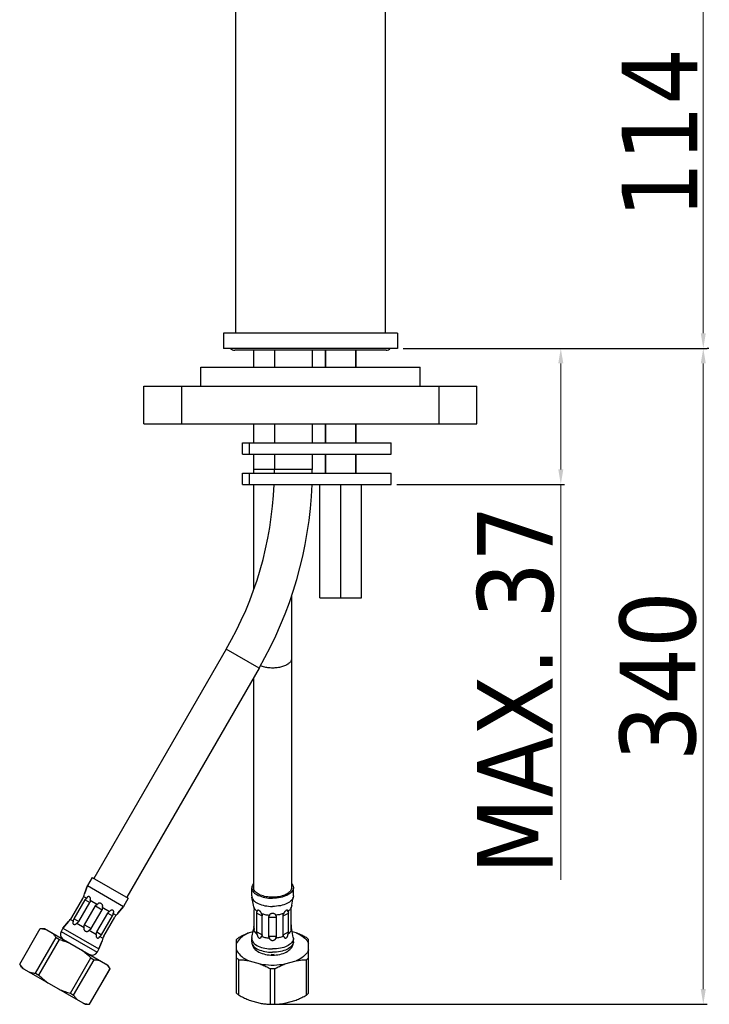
# Model space of a CAD drawing. Extents: x -559 to 3265, y -113 to 867.
# Tile 3 of 69: x 3082 to 3265, y -100 to 161. Entities that reach past the tile are written whole.
import ezdxf

# ---------------------------------------------------------------- set-up
doc = ezdxf.new("R2010")
doc.units = 0
doc.header["$LTSCALE"] = 2
doc.header["$MEASUREMENT"] = 0
doc.layers.get('0').update_dxf_attribs({"linetype": 'CONTINUOUS'})
doc.layers.get('DEFPOINTS').update_dxf_attribs({"linetype": 'CONTINUOUS'})
doc.layers.add('02___PRT_ALL_AXES', color=7, linetype='CONTINUOUS')
doc.layers.add('3_ALL_AXES', color=7, linetype='CONTINUOUS')
doc.layers.add('COSTRUZIONE', color=4, linetype='CONTINUOUS', lineweight=13)
doc.styles.add('ISO', font='tahoma.ttf')
doc.dimstyles.new('ISO-25', dxfattribs={"dimtxt": 20, "dimasz": 4, "dimexe": 1, "dimexo": 1.5, "dimgap": 1.5, "dimtad": 1, "dimdec": 0, "dimtxsty": 'ISO', "dimcen": 2.5, "dimclrd": 7, "dimclre": 7, "dimclrt": 7, "dimadec": 0, "dimazin": 0, "dimtfac": 1, "dimtdec": 0, "dimtmove": 0, "dimatfit": 3, "dimfxl": 1, "dimlwd": 13, "dimarcsym": 0})

# ---------------------------------------------------------------- blocks, each defined once
blk = doc.blocks.new('*D36')
at = {"layer": 'COSTRUZIONE', "color": 7, "lineweight": -2, "transparency": 16777216}
for p, q in [((3183.71, 73.67), (3264.03, 73.67)), ((3150.65, -99.79), (3264.03, -99.79))]:
    blk.add_line(p, q, dxfattribs=at)
at = {"layer": 'COSTRUZIONE', "color": 7, "lineweight": 13, "transparency": 16777216}
blk.add_line((3263.03, 69.67), (3263.03, -95.79), dxfattribs=at)
at = {"layer": 'COSTRUZIONE', "color": 7, "transparency": 16777216}
for points in [[(3262.37, 69.67), (3263.7, 69.67), (3263.03, 73.67)], [(3262.37, -95.79), (3263.7, -95.79), (3263.03, -99.79)]]:
    blk.add_solid(points, dxfattribs=at)
at = {"layer": 'DEFPOINTS', "color": 0, "transparency": 16777216}
for p in [(3182.21, 73.67), (3149.15, -99.79), (3263.03, -99.79)]:
    blk.add_point(p, dxfattribs=at)
at = {"layer": 'COSTRUZIONE', "color": 7, "transparency": 16777216, "insert": (3251.12, -13.06), "char_height": 20, "attachment_point": 5, "rotation": 90, "style": 'ISO'}
blk.add_mtext('340', dxfattribs=at)
blk = doc.blocks.new('*D37')
at = {"layer": 'COSTRUZIONE', "color": 7, "lineweight": -2, "transparency": 16777216}
for p, q in [((3225.16, 187.46), (3264.03, 187.46)), ((3264.53, 73.67), (3264.03, 73.67))]:
    blk.add_line(p, q, dxfattribs=at)
at = {"layer": 'COSTRUZIONE', "color": 7, "lineweight": 13, "transparency": 16777216}
blk.add_line((3263.03, 77.67), (3263.03, 183.46), dxfattribs=at)
at = {"layer": 'COSTRUZIONE', "color": 7, "transparency": 16777216}
for points in [[(3262.37, 183.46), (3263.7, 183.46), (3263.03, 187.46)], [(3262.37, 77.67), (3263.7, 77.67), (3263.03, 73.67)]]:
    blk.add_solid(points, dxfattribs=at)
at = {"layer": 'DEFPOINTS', "color": 0, "transparency": 16777216}
for p in [(3223.66, 187.46), (3263.03, 187.46), (3263.03, 73.67)]:
    blk.add_point(p, dxfattribs=at)
at = {"layer": 'COSTRUZIONE', "color": 7, "transparency": 16777216, "insert": (3251.5, 130.57), "char_height": 20, "attachment_point": 5, "rotation": 90, "style": 'ISO'}
blk.add_mtext('114', dxfattribs=at)
blk = doc.blocks.new('*D38')
at = {"layer": 'COSTRUZIONE', "color": 7, "lineweight": -2, "transparency": 16777216}
for p, q in [((3204.34, 73.67), (3226.38, 73.67)), ((3182.01, 37.67), (3226.38, 37.67))]:
    blk.add_line(p, q, dxfattribs=at)
at = {"layer": 'COSTRUZIONE', "color": 7, "lineweight": 13, "transparency": 16777216}
for p, q in [((3225.38, 69.67), (3225.38, 41.67)), ((3225.38, 37.67), (3225.38, -66.92))]:
    blk.add_line(p, q, dxfattribs=at)
at = {"layer": 'COSTRUZIONE', "color": 7, "transparency": 16777216}
for points in [[(3224.71, 69.67), (3226.05, 69.67), (3225.38, 73.67)], [(3224.71, 41.67), (3226.05, 41.67), (3225.38, 37.67)]]:
    blk.add_solid(points, dxfattribs=at)
at = {"layer": 'DEFPOINTS', "color": 0, "transparency": 16777216}
for p in [(3202.84, 73.67), (3180.51, 37.67), (3225.38, 37.67)]:
    blk.add_point(p, dxfattribs=at)
at = {"layer": 'COSTRUZIONE', "color": 7, "transparency": 16777216, "insert": (3213.46, -16.63), "char_height": 20, "attachment_point": 5, "rotation": 90, "style": 'ISO'}
blk.add_mtext('MAX. 37', dxfattribs=at)

msp = doc.modelspace()

# ---------------------------------------------------------------- linework, layer by layer
at = {"color": 7, "linetype": 'Continuous'}
for p, q in [((3139.46, 77.67), (3139.46, 227.56)), ((3178.96, 167.71), (3178.96, 77.67)), ((3144.21, 73.17), (3144.21, 68.67)), ((3149.71, 73.17), (3149.71, 68.67)), ((3159.71, 73.17), (3159.71, 68.67)), ((3163.21, 68.67), (3163.21, 73.17)), ((3171.21, 68.67), (3171.21, 73.17)), ((3144.21, 53.67), (3144.21, 48.67)), ((3149.71, 53.67), (3149.71, 48.67)), ((3159.71, 53.67), (3159.71, 48.67)), ((3163.21, 48.67), (3163.21, 53.67)), ((3171.21, 48.67), (3171.21, 53.67)), ((3144.21, 45.67), (3144.21, 40.67)), ((3149.71, 45.67), (3149.71, 41.63)), ((3159.71, 45.67), (3159.71, 41.63)), ((3163.21, 40.67), (3163.21, 45.67)), ((3171.21, 40.67), (3171.21, 45.67)), ((3159.71, 41.63), (3144.21, 41.63)), ((3144.21, 37.67), (3144.21, 9.79)), ((3161.71, 7.67), (3161.71, 37.67)), ((3167.21, 7.67), (3167.21, 37.67)), ((3172.71, 7.67), (3172.71, 37.67)), ((3154.21, 8.11), (3154.21, -68.99)), ((3161.71, 7.67), (3172.71, 7.67)), ((3136.98, -5.87), (3101.98, -66.49)), ((3145.65, -10.87), (3136.98, -5.87)), ((3146.08, -10.31), (3145.98, -10.27)), ((3145.65, -10.87), (3110.65, -71.49)), ((3144.21, -13.35), (3144.21, -68.99)), ((3100.3, -68.4), (3099.48, -70.59)), ((3096.12, -76.84), (3099.02, -71.82)), ((3096.76, -77.21), (3099.66, -72.19)), ((3097.97, -77.91), (3100.87, -72.89)), ((3099.28, -71.28), (3100.08, -71.74)), ((3099.66, -72.19), (3100.87, -72.89)), ((3100.12, -71.66), (3100.08, -71.74)), ((3100.99, -72.26), (3102.93, -73.38)), ((3099.5, -78.8), (3102.4, -73.77)), ((3101.23, -79.79), (3104.13, -74.77)), ((3102.4, -73.77), (3104.13, -74.77)), ((3102.97, -73.31), (3102.93, -73.38)), ((3104.2, -74.12), (3106.14, -75.24)), ((3106.19, -75.17), (3106.14, -75.24)), ((3109.83, -73.9), (3108.34, -75.71)), ((3144.17, -73.63), (3144.15, -73.54)), ((3144.18, -73.72), (3144.17, -73.63)), ((3144.27, -74.12), (3144.34, -74.32)), ((3144.31, -79.79), (3144.31, -74.77)), ((3144.34, -74.32), (3144.45, -74.52)), ((3145.18, -75.17), (3145.19, -75.24)), ((3154.16, -74.12), (3154.11, -74.25)), ((3154.11, -79.79), (3154.11, -74.77)), ((3154.17, -74.05), (3154.16, -74.12)), ((3095.29, -77.86), (3093.8, -79.66)), ((3095.78, -77.34), (3096.58, -77.8)), ((3096.76, -77.21), (3097.97, -77.91)), ((3102.76, -80.67), (3105.66, -75.65)), ((3103.98, -81.38), (3106.88, -76.36)), ((3104.61, -81.74), (3107.51, -76.72)), ((3105.66, -75.65), (3106.88, -76.36)), ((3107.05, -75.76), (3107.85, -76.22)), ((3145.04, -75.65), (3146.45, -76.36)), ((3145.04, -80.67), (3145.04, -75.65)), ((3146.45, -81.38), (3146.45, -76.36)), ((3148.22, -76.72), (3150.21, -76.72)), ((3148.22, -81.74), (3148.22, -76.72)), ((3150.21, -81.74), (3150.21, -76.72)), ((3151.97, -76.36), (3153.38, -75.65)), ((3151.97, -81.38), (3151.97, -76.36)), ((3152.2, -75.69), (3152.19, -75.76)), ((3153.38, -80.67), (3153.38, -75.65)), ((3082.39, -89.15), (3087.82, -79.76)), ((3087.8, -79.75), (3088.96, -79.75)), ((3088.96, -79.75), (3105.67, -89.4)), ((3097.44, -78.4), (3097.49, -78.33)), ((3097.49, -78.33), (3099.43, -79.44)), ((3099.5, -78.8), (3101.23, -79.79)), ((3100.66, -80.26), (3100.7, -80.18)), ((3100.7, -80.18), (3102.64, -81.3)), ((3102.76, -80.67), (3103.98, -81.38)), ((3144.04, -80.59), (3142.99, -80.89)), ((3144.17, -79.94), (3144.15, -80.03)), ((3145.04, -80.67), (3146.45, -81.38)), ((3151.97, -81.38), (3153.38, -80.67)), ((3154.17, -79.52), (3154.16, -79.44)), ((3155.43, -80.89), (3154.39, -80.59)), ((3086.56, -91.56), (3091.99, -82.17)), ((3087.43, -92.06), (3092.86, -82.67)), ((3091.99, -82.17), (3092.86, -82.67)), ((3104.15, -82.98), (3103.33, -85.16)), ((3103.51, -81.9), (3103.55, -81.82)), ((3103.55, -81.82), (3104.35, -82.29)), ((3139.71, -96.88), (3139.71, -82.67)), ((3146.23, -81.9), (3146.24, -81.82)), ((3148.22, -81.74), (3150.21, -81.74)), ((3153.24, -81.38), (3153.23, -81.3)), ((3158.71, -96.88), (3158.71, -82.67)), ((3095.77, -96.88), (3101.2, -87.48)), ((3096.64, -97.38), (3102.07, -87.99)), ((3101.2, -87.48), (3102.07, -87.99)), ((3140.29, -97.38), (3140.29, -87.99)), ((3142.99, -88.27), (3145.93, -89.11)), ((3152.49, -89.11), (3155.43, -88.27)), ((3158.13, -97.38), (3158.13, -87.99)), ((3082.96, -90.14), (3082.38, -89.14)), ((3082.96, -90.14), (3099.67, -99.79)), ((3100.81, -99.79), (3106.24, -90.39)), ((3106.25, -90.4), (3105.67, -89.4)), ((3148.63, -99.79), (3148.63, -90.39)), ((3149.79, -99.79), (3149.79, -90.39)), ((3086.56, -91.56), (3087.43, -92.06)), ((3095.77, -96.88), (3096.64, -97.38)), ((3142.99, -98.66), (3145.93, -99.51)), ((3152.49, -99.51), (3155.43, -98.66)), ((3099.67, -99.79), (3100.83, -99.79))]:
    msp.add_line(p, q, dxfattribs=at)
for points in [[(3149.21, -10.87), (3148.9, -10.86), (3148.6, -10.85), (3148.29, -10.82), (3147.99, -10.79), (3147.7, -10.75), (3147.41, -10.7), (3147.12, -10.64), (3146.85, -10.57), (3146.58, -10.49), (3146.32, -10.41), (3146.08, -10.31)], [(3154.21, -8.37), (3154.21, -8.44), (3154.19, -8.6), (3154.15, -8.75), (3154.1, -8.9), (3154.02, -9.05), (3153.93, -9.2), (3153.82, -9.34), (3153.69, -9.48), (3153.54, -9.62), (3153.38, -9.75), (3153.2, -9.87), (3153.01, -9.99), (3152.8, -10.11), (3152.58, -10.21), (3152.35, -10.31), (3152.1, -10.41), (3151.84, -10.49), (3151.58, -10.57), (3151.3, -10.64), (3151.02, -10.7), (3150.73, -10.75), (3150.43, -10.79), (3150.13, -10.82), (3149.83, -10.85), (3149.52, -10.86), (3149.21, -10.87)], [(3099.66, -72.19), (3099.72, -72.09), (3099.78, -72.01), (3099.85, -71.93), (3099.92, -71.86), (3100, -71.8), (3100.08, -71.74)], [(3100.99, -72.26), (3101.03, -72.19), (3101.05, -72.11), (3101.07, -72.02), (3101.08, -71.94), (3101.07, -71.85), (3101.06, -71.76), (3101.04, -71.67), (3101, -71.59), (3100.96, -71.51), (3100.91, -71.45), (3100.85, -71.39), (3100.78, -71.34), (3100.71, -71.31), (3100.64, -71.29), (3100.57, -71.28), (3100.5, -71.3), (3100.43, -71.32), (3100.36, -71.36), (3100.3, -71.4), (3100.25, -71.46), (3100.2, -71.52), (3100.16, -71.59), (3100.12, -71.66)], [(3100.99, -72.26), (3101, -72.37), (3101, -72.48), (3100.99, -72.58), (3100.96, -72.69), (3100.92, -72.79), (3100.87, -72.89)], [(3102.4, -73.77), (3102.47, -73.68), (3102.54, -73.6), (3102.62, -73.53), (3102.71, -73.47), (3102.82, -73.42), (3102.93, -73.38)], [(3104.2, -74.12), (3104.25, -74.05), (3104.28, -73.97), (3104.31, -73.89), (3104.32, -73.81), (3104.31, -73.72), (3104.3, -73.63), (3104.27, -73.54), (3104.22, -73.45), (3104.16, -73.36), (3104.09, -73.28), (3104.01, -73.21), (3103.91, -73.15), (3103.81, -73.1), (3103.71, -73.06), (3103.6, -73.04), (3103.5, -73.03), (3103.4, -73.04), (3103.31, -73.06), (3103.22, -73.09), (3103.14, -73.13), (3103.07, -73.18), (3103.02, -73.24), (3102.97, -73.31)], [(3104.2, -74.12), (3104.23, -74.24), (3104.24, -74.35), (3104.23, -74.46), (3104.21, -74.57), (3104.18, -74.67), (3104.13, -74.77)], [(3105.66, -75.65), (3105.72, -75.56), (3105.79, -75.48), (3105.86, -75.4), (3105.95, -75.34), (3106.04, -75.28), (3106.14, -75.24)], [(3107.05, -75.76), (3107.1, -75.69), (3107.14, -75.62), (3107.18, -75.55), (3107.21, -75.48), (3107.23, -75.4), (3107.24, -75.33), (3107.24, -75.25), (3107.23, -75.18), (3107.2, -75.12), (3107.16, -75.06), (3107.11, -75), (3107.05, -74.96), (3106.97, -74.92), (3106.89, -74.9), (3106.81, -74.89), (3106.72, -74.89), (3106.63, -74.9), (3106.54, -74.92), (3106.46, -74.96), (3106.38, -75), (3106.31, -75.05), (3106.25, -75.11), (3106.19, -75.17)], [(3144.27, -74.12), (3144.25, -74.05), (3144.24, -73.97), (3144.22, -73.89), (3144.18, -73.72)], [(3144.27, -74.12), (3144.28, -74.24), (3144.29, -74.35), (3144.3, -74.46), (3144.31, -74.57), (3144.31, -74.67), (3144.31, -74.77)], [(3144.45, -74.52), (3144.59, -74.71), (3144.76, -74.89), (3144.97, -75.07), (3145.19, -75.24)], [(3145.04, -75.65), (3145.05, -75.56), (3145.06, -75.48), (3145.08, -75.4), (3145.11, -75.34), (3145.15, -75.28), (3145.19, -75.24)], [(3146.24, -75.76), (3146.23, -75.69), (3146.21, -75.62), (3146.19, -75.55), (3146.15, -75.48), (3146.1, -75.4), (3146.05, -75.33), (3145.98, -75.25), (3145.91, -75.18), (3145.84, -75.12), (3145.76, -75.06), (3145.67, -75), (3145.59, -74.96), (3145.52, -74.92), (3145.45, -74.9), (3145.38, -74.89), (3145.33, -74.89), (3145.28, -74.9), (3145.24, -74.92), (3145.21, -74.96), (3145.19, -75), (3145.18, -75.05), (3145.18, -75.11), (3145.18, -75.17)], [(3153.23, -75.24), (3153.24, -75.17), (3153.25, -75.11), (3153.24, -75.05), (3153.23, -75), (3153.21, -74.96), (3153.18, -74.92), (3153.15, -74.9), (3153.1, -74.89), (3153.04, -74.89), (3152.98, -74.9), (3152.91, -74.92), (3152.83, -74.96), (3152.75, -75), (3152.67, -75.06), (3152.59, -75.12), (3152.51, -75.18), (3152.44, -75.25), (3152.38, -75.33), (3152.32, -75.4), (3152.28, -75.48), (3152.24, -75.55), (3152.21, -75.62), (3152.2, -75.69)], [(3153.88, -74.65), (3153.78, -74.77), (3153.66, -74.89), (3153.53, -75.01), (3153.39, -75.13), (3153.23, -75.24)], [(3153.23, -75.24), (3153.28, -75.28), (3153.32, -75.34), (3153.34, -75.4), (3153.36, -75.48), (3153.38, -75.56), (3153.38, -75.65)], [(3154.11, -74.25), (3154.05, -74.39), (3153.97, -74.52), (3153.88, -74.65)], [(3154.11, -74.77), (3154.11, -74.67), (3154.12, -74.56), (3154.13, -74.46), (3154.13, -74.35), (3154.15, -74.24), (3154.16, -74.12)], [(3154.2, -73.89), (3154.19, -73.97), (3154.17, -74.05)], [(3154.28, -73.54), (3154.26, -73.63), (3154.24, -73.72), (3154.2, -73.89)], [(3096.58, -77.8), (3096.53, -77.87), (3096.49, -77.94), (3096.45, -78.01), (3096.42, -78.09), (3096.4, -78.16), (3096.39, -78.24), (3096.39, -78.31), (3096.4, -78.38), (3096.43, -78.45), (3096.47, -78.51), (3096.52, -78.56), (3096.58, -78.61), (3096.66, -78.64), (3096.74, -78.67), (3096.82, -78.68), (3096.91, -78.68), (3097, -78.66), (3097.09, -78.64), (3097.17, -78.61), (3097.25, -78.57), (3097.32, -78.52), (3097.38, -78.46), (3097.44, -78.4)], [(3096.58, -77.8), (3096.59, -77.7), (3096.6, -77.6), (3096.63, -77.5), (3096.66, -77.4), (3096.7, -77.31), (3096.76, -77.21)], [(3097.97, -77.91), (3097.91, -78.01), (3097.84, -78.09), (3097.76, -78.17), (3097.68, -78.23), (3097.59, -78.28), (3097.49, -78.33)], [(3107.05, -75.76), (3107.04, -75.86), (3107.03, -75.96), (3107, -76.06), (3106.97, -76.16), (3106.93, -76.26), (3106.88, -76.36)], [(3146.24, -75.76), (3146.46, -75.84), (3146.69, -75.91), (3146.93, -75.98), (3147.17, -76.03), (3147.43, -76.09), (3147.68, -76.13), (3147.94, -76.17), (3148.21, -76.2), (3148.47, -76.22)], [(3146.24, -75.76), (3146.3, -75.86), (3146.35, -75.96), (3146.4, -76.06), (3146.43, -76.16), (3146.44, -76.26), (3146.45, -76.36)], [(3148.22, -76.72), (3148.23, -76.62), (3148.25, -76.53), (3148.28, -76.45), (3148.33, -76.37), (3148.4, -76.29), (3148.47, -76.22)], [(3148.47, -76.22), (3148.47, -76.16), (3148.48, -76.09), (3148.5, -76.03), (3148.54, -75.97), (3148.59, -75.91), (3148.65, -75.86), (3148.73, -75.81), (3148.81, -75.78), (3148.9, -75.75), (3149, -75.72), (3149.1, -75.71), (3149.21, -75.71)], [(3149.21, -75.71), (3149.3, -75.71), (3149.39, -75.72), (3149.47, -75.73), (3149.55, -75.75), (3149.62, -75.78), (3149.69, -75.81), (3149.75, -75.84), (3149.8, -75.88), (3149.85, -75.92), (3149.89, -75.97), (3149.91, -76.01), (3149.94, -76.06), (3149.95, -76.12), (3149.95, -76.17), (3149.95, -76.22)], [(3152.19, -75.76), (3151.96, -75.84), (3151.73, -75.91), (3151.5, -75.98), (3151.25, -76.03), (3151, -76.09), (3150.74, -76.13), (3150.48, -76.17), (3150.22, -76.2), (3149.95, -76.22)], [(3149.95, -76.22), (3150.03, -76.3), (3150.09, -76.37), (3150.14, -76.45), (3150.18, -76.54), (3150.2, -76.63), (3150.21, -76.72)], [(3151.97, -76.36), (3151.98, -76.26), (3152, -76.16), (3152.03, -76.06), (3152.07, -75.96), (3152.12, -75.86), (3152.19, -75.76)], [(3087.82, -79.76), (3088.02, -79.77), (3088.21, -79.79), (3088.4, -79.81), (3088.59, -79.83), (3088.77, -79.86), (3088.94, -79.9), (3089.12, -79.94), (3089.29, -79.99), (3089.46, -80.04)], [(3099.43, -79.44), (3099.38, -79.52), (3099.35, -79.59), (3099.32, -79.67), (3099.32, -79.76), (3099.32, -79.85), (3099.33, -79.94), (3099.37, -80.03), (3099.41, -80.12), (3099.47, -80.2), (3099.54, -80.28), (3099.62, -80.36), (3099.72, -80.42), (3099.82, -80.47), (3099.92, -80.5), (3100.03, -80.53), (3100.13, -80.53), (3100.23, -80.53), (3100.32, -80.51), (3100.41, -80.48), (3100.49, -80.44), (3100.56, -80.39), (3100.61, -80.33), (3100.66, -80.26)], [(3099.43, -79.44), (3099.4, -79.33), (3099.39, -79.21), (3099.4, -79.1), (3099.42, -79), (3099.45, -78.9), (3099.5, -78.8)], [(3101.23, -79.79), (3101.16, -79.88), (3101.09, -79.97), (3101.01, -80.04), (3100.92, -80.1), (3100.82, -80.15), (3100.7, -80.18)], [(3102.64, -81.3), (3102.63, -81.2), (3102.63, -81.09), (3102.64, -80.99), (3102.67, -80.88), (3102.71, -80.78), (3102.76, -80.67)], [(3144.15, -80.03), (3144.13, -80.12), (3144.12, -80.2), (3144.11, -80.28), (3144.1, -80.36), (3144.1, -80.42), (3144.1, -80.47), (3144.11, -80.5), (3144.12, -80.53), (3144.13, -80.53), (3144.15, -80.53), (3144.17, -80.51), (3144.18, -80.48), (3144.2, -80.44), (3144.22, -80.39), (3144.24, -80.33), (3144.25, -80.26), (3144.27, -80.18)], [(3144.22, -79.67), (3144.18, -79.85), (3144.17, -79.94)], [(3144.27, -79.44), (3144.25, -79.52), (3144.24, -79.59), (3144.22, -79.67)], [(3144.27, -79.44), (3144.28, -79.33), (3144.29, -79.21), (3144.3, -79.1), (3144.31, -79), (3144.31, -78.9), (3144.31, -78.8)], [(3144.31, -79.79), (3144.31, -79.88), (3144.31, -79.97), (3144.3, -80.04), (3144.29, -80.1), (3144.28, -80.15), (3144.27, -80.18)], [(3144.27, -80.18), (3144.34, -80.38), (3144.45, -80.58), (3144.59, -80.77), (3144.76, -80.96), (3144.97, -81.13), (3145.19, -81.3)], [(3145.19, -81.3), (3145.15, -81.2), (3145.11, -81.09), (3145.08, -80.99), (3145.06, -80.88), (3145.05, -80.78), (3145.04, -80.67)], [(3154.16, -80.18), (3154.11, -80.32), (3154.05, -80.45), (3153.97, -80.58), (3153.88, -80.71), (3153.78, -80.83), (3153.66, -80.96), (3153.53, -81.07), (3153.39, -81.19), (3153.23, -81.3)], [(3153.38, -80.67), (3153.38, -80.78), (3153.36, -80.88), (3153.34, -80.98), (3153.31, -81.09), (3153.28, -81.19), (3153.23, -81.3)], [(3154.11, -78.8), (3154.11, -78.9), (3154.12, -79), (3154.13, -79.11), (3154.13, -79.22), (3154.15, -79.33), (3154.16, -79.44)], [(3154.16, -80.18), (3154.15, -80.14), (3154.13, -80.09), (3154.13, -80.03), (3154.12, -79.96), (3154.11, -79.88), (3154.11, -79.79)], [(3154.16, -80.18), (3154.17, -80.26), (3154.19, -80.33), (3154.2, -80.39), (3154.22, -80.44), (3154.24, -80.48), (3154.26, -80.51), (3154.28, -80.53), (3154.29, -80.53), (3154.31, -80.53), (3154.32, -80.5), (3154.33, -80.47), (3154.33, -80.42), (3154.33, -80.36), (3154.32, -80.28), (3154.31, -80.2), (3154.29, -80.12), (3154.28, -80.03)], [(3154.24, -79.85), (3154.2, -79.67), (3154.19, -79.59), (3154.17, -79.52)], [(3154.28, -80.03), (3154.26, -79.94), (3154.24, -79.85)], [(3090.92, -80.89), (3091.05, -81.01), (3091.18, -81.13), (3091.3, -81.26), (3091.42, -81.4), (3091.54, -81.54), (3091.65, -81.69), (3091.77, -81.84), (3091.88, -82), (3091.99, -82.17)], [(3092.86, -82.67), (3093.21, -82.77), (3093.56, -82.87), (3093.9, -82.98), (3094.23, -83.09), (3094.56, -83.21), (3094.89, -83.33), (3095.21, -83.46), (3095.53, -83.59), (3095.85, -83.73)], [(3102.64, -81.3), (3102.61, -81.38), (3102.58, -81.46), (3102.56, -81.54), (3102.55, -81.63), (3102.56, -81.72), (3102.57, -81.81), (3102.59, -81.89), (3102.63, -81.98), (3102.67, -82.05), (3102.72, -82.12), (3102.78, -82.18), (3102.85, -82.23), (3102.92, -82.26), (3102.99, -82.28), (3103.07, -82.28), (3103.14, -82.27), (3103.2, -82.25), (3103.27, -82.21), (3103.33, -82.16), (3103.38, -82.11), (3103.43, -82.05), (3103.48, -81.98), (3103.51, -81.9)], [(3103.98, -81.38), (3103.91, -81.47), (3103.85, -81.56), (3103.78, -81.64), (3103.71, -81.71), (3103.63, -81.77), (3103.55, -81.82)], [(3140.29, -82.17), (3140.19, -82.25), (3140.09, -82.33), (3139.99, -82.41), (3139.89, -82.5), (3139.8, -82.58), (3139.71, -82.67)], [(3140.35, -82.66), (3140.09, -83.01), (3139.87, -83.36), (3139.71, -83.73)], [(3142.99, -80.89), (3142.7, -81.01), (3142.4, -81.13), (3142.1, -81.26), (3141.8, -81.4), (3141.51, -81.54), (3141.21, -81.69), (3140.9, -81.84), (3140.6, -82), (3140.29, -82.17)], [(3142.99, -80.89), (3142.44, -81.14), (3141.93, -81.41), (3141.47, -81.7), (3141.05, -82), (3140.68, -82.33), (3140.35, -82.66)], [(3145.19, -81.3), (3145.18, -81.38), (3145.18, -81.46), (3145.18, -81.54), (3145.19, -81.63), (3145.21, -81.72), (3145.24, -81.81), (3145.28, -81.89), (3145.33, -81.98), (3145.38, -82.05), (3145.45, -82.12), (3145.52, -82.18), (3145.59, -82.23), (3145.67, -82.26), (3145.76, -82.28), (3145.84, -82.28), (3145.91, -82.27), (3145.98, -82.25), (3146.05, -82.21), (3146.1, -82.16), (3146.15, -82.11), (3146.19, -82.05), (3146.21, -81.98), (3146.23, -81.9)], [(3146.45, -81.38), (3146.44, -81.47), (3146.43, -81.56), (3146.4, -81.64), (3146.35, -81.71), (3146.3, -81.77), (3146.24, -81.82)], [(3146.24, -81.82), (3146.46, -81.9), (3146.69, -81.97), (3146.93, -82.04), (3147.17, -82.1), (3147.43, -82.15), (3147.68, -82.19), (3147.94, -82.23), (3148.21, -82.26), (3148.47, -82.29)], [(3148.47, -82.29), (3148.4, -82.2), (3148.33, -82.11), (3148.28, -82.02), (3148.25, -81.93), (3148.22, -81.84), (3148.22, -81.74)], [(3149.21, -82.98), (3149.1, -82.97), (3148.99, -82.95), (3148.9, -82.92), (3148.8, -82.87), (3148.72, -82.82), (3148.65, -82.75), (3148.59, -82.69), (3148.54, -82.61), (3148.5, -82.53), (3148.48, -82.45), (3148.47, -82.37), (3148.47, -82.29)], [(3149.95, -82.29), (3149.95, -82.35), (3149.95, -82.42), (3149.94, -82.48), (3149.92, -82.54), (3149.89, -82.61), (3149.85, -82.66), (3149.81, -82.72), (3149.75, -82.78), (3149.69, -82.82), (3149.63, -82.87), (3149.55, -82.91), (3149.47, -82.94), (3149.39, -82.96), (3149.3, -82.97), (3149.21, -82.98)], [(3150.21, -81.74), (3150.2, -81.84), (3150.18, -81.94), (3150.14, -82.03), (3150.09, -82.12), (3150.03, -82.2), (3149.95, -82.29)], [(3152.19, -81.82), (3151.96, -81.9), (3151.73, -81.97), (3151.5, -82.04), (3151.25, -82.1), (3151, -82.15), (3150.74, -82.19), (3150.48, -82.23), (3150.22, -82.26), (3149.95, -82.29)], [(3152.19, -81.82), (3152.14, -81.79), (3152.1, -81.75), (3152.07, -81.7), (3152.04, -81.65), (3152.01, -81.6), (3152, -81.55), (3151.98, -81.49), (3151.98, -81.44), (3151.97, -81.38)], [(3152.19, -81.82), (3152.2, -81.9), (3152.21, -81.98), (3152.24, -82.05), (3152.28, -82.11), (3152.32, -82.16), (3152.38, -82.21), (3152.44, -82.25), (3152.51, -82.27), (3152.59, -82.28), (3152.67, -82.28), (3152.75, -82.26), (3152.83, -82.23), (3152.91, -82.18), (3152.98, -82.12), (3153.04, -82.05), (3153.1, -81.98), (3153.15, -81.89), (3153.18, -81.81), (3153.21, -81.72), (3153.23, -81.63), (3153.24, -81.54), (3153.25, -81.46), (3153.24, -81.38)], [(3155.43, -80.89), (3155.99, -81.14), (3156.49, -81.41), (3156.96, -81.7), (3157.38, -82), (3157.75, -82.33), (3158.07, -82.66)], [(3158.13, -82.17), (3157.82, -82), (3157.52, -81.84), (3157.22, -81.69), (3156.92, -81.54), (3156.62, -81.4), (3156.32, -81.26), (3156.02, -81.13), (3155.73, -81.01), (3155.43, -80.89)], [(3158.07, -82.66), (3158.34, -83.01), (3158.55, -83.36), (3158.71, -83.73)], [(3158.13, -82.17), (3158.24, -82.25), (3158.34, -82.33), (3158.44, -82.41), (3158.53, -82.5), (3158.62, -82.58), (3158.71, -82.67)], [(3098.78, -85.42), (3099.06, -85.63), (3099.34, -85.84), (3099.61, -86.06), (3099.88, -86.28), (3100.14, -86.51), (3100.41, -86.74), (3100.67, -86.98), (3100.93, -87.23), (3101.2, -87.48)], [(3139.71, -85.42), (3139.87, -85.79), (3140.09, -86.15), (3140.35, -86.49), (3140.68, -86.83), (3141.05, -87.15), (3141.47, -87.46), (3141.93, -87.74), (3142.44, -88.01), (3142.99, -88.27)], [(3158.71, -85.42), (3158.55, -85.79), (3158.34, -86.15), (3158.07, -86.49), (3157.75, -86.83), (3157.38, -87.15), (3156.96, -87.46), (3156.49, -87.74), (3155.99, -88.01), (3155.43, -88.27)], [(3102.07, -87.99), (3102.27, -88), (3102.46, -88.01), (3102.65, -88.03), (3102.84, -88.06), (3103.02, -88.09), (3103.19, -88.13), (3103.37, -88.17), (3103.54, -88.21), (3103.71, -88.27)], [(3139.71, -87.48), (3139.8, -87.57), (3139.89, -87.66), (3139.99, -87.74), (3140.09, -87.82), (3140.19, -87.91), (3140.29, -87.99)], [(3140.29, -87.99), (3140.6, -88), (3140.91, -88.01), (3141.21, -88.03), (3141.51, -88.06), (3141.81, -88.09), (3142.1, -88.13), (3142.4, -88.17), (3142.7, -88.21), (3142.99, -88.27)], [(3155.43, -88.27), (3155.73, -88.21), (3156.03, -88.17), (3156.32, -88.13), (3156.62, -88.09), (3156.92, -88.06), (3157.22, -88.03), (3157.52, -88.01), (3157.83, -88), (3158.13, -87.99)], [(3158.71, -87.48), (3158.62, -87.57), (3158.53, -87.66), (3158.44, -87.74), (3158.34, -87.82), (3158.24, -87.91), (3158.13, -87.99)], [(3082.39, -89.15), (3082.5, -89.32), (3082.61, -89.48), (3082.73, -89.63), (3082.84, -89.78), (3082.96, -89.92), (3083.08, -90.06), (3083.2, -90.19), (3083.33, -90.31), (3083.46, -90.43)], [(3105.17, -89.11), (3105.3, -89.23), (3105.43, -89.36), (3105.55, -89.49), (3105.67, -89.62), (3105.79, -89.77), (3105.9, -89.91), (3106.02, -90.07), (3106.13, -90.23), (3106.24, -90.39)], [(3145.93, -89.11), (3146.65, -89.23), (3147.37, -89.31), (3148.1, -89.37), (3148.84, -89.4), (3149.59, -89.4), (3150.33, -89.37), (3151.06, -89.31), (3151.78, -89.23), (3152.49, -89.11)], [(3145.93, -89.11), (3146.23, -89.23), (3146.53, -89.36), (3146.82, -89.49), (3147.12, -89.62), (3147.42, -89.77), (3147.72, -89.91), (3148.02, -90.07), (3148.33, -90.23), (3148.63, -90.39)], [(3149.79, -90.39), (3149.66, -90.4), (3149.54, -90.4), (3149.41, -90.4), (3149.28, -90.4), (3149.15, -90.4), (3149.02, -90.4), (3148.89, -90.4), (3148.76, -90.4), (3148.63, -90.39)], [(3149.79, -90.39), (3150.1, -90.23), (3150.41, -90.07), (3150.71, -89.91), (3151.01, -89.77), (3151.31, -89.62), (3151.6, -89.49), (3151.9, -89.36), (3152.2, -89.23), (3152.49, -89.11)], [(3084.92, -91.28), (3085.09, -91.33), (3085.26, -91.38), (3085.44, -91.42), (3085.62, -91.46)], [(3085.62, -91.46), (3085.8, -91.49), (3085.98, -91.51), (3086.17, -91.53), (3086.37, -91.55), (3086.56, -91.56)], [(3087.43, -92.06), (3087.7, -92.32), (3087.96, -92.57), (3088.22, -92.81), (3088.49, -93.04), (3088.76, -93.27), (3089.02, -93.49), (3089.3, -93.71), (3089.57, -93.92), (3089.85, -94.12)], [(3092.78, -95.82), (3093.1, -95.96), (3093.42, -96.09), (3093.74, -96.22), (3094.07, -96.34), (3094.4, -96.45), (3094.74, -96.57), (3095.08, -96.67), (3095.42, -96.78), (3095.77, -96.88)], [(3096.64, -97.38), (3096.75, -97.55), (3096.86, -97.71), (3096.98, -97.86), (3097.09, -98.01)], [(3097.09, -98.01), (3097.21, -98.15), (3097.33, -98.29), (3097.45, -98.42), (3097.58, -98.54), (3097.71, -98.66)], [(3139.71, -96.88), (3139.8, -96.96), (3139.89, -97.05), (3139.99, -97.13), (3140.09, -97.22), (3140.19, -97.3), (3140.29, -97.38)], [(3140.29, -97.38), (3140.6, -97.55), (3140.91, -97.71), (3141.21, -97.86), (3141.51, -98.01), (3141.81, -98.15), (3142.1, -98.29), (3142.4, -98.42), (3142.7, -98.54), (3142.99, -98.66)], [(3155.43, -98.66), (3155.73, -98.54), (3156.03, -98.42), (3156.32, -98.28), (3156.62, -98.15), (3156.92, -98.01), (3157.22, -97.86), (3157.52, -97.71), (3157.83, -97.55), (3158.13, -97.38)], [(3158.71, -96.88), (3158.62, -96.96), (3158.53, -97.05), (3158.44, -97.13), (3158.34, -97.22), (3158.24, -97.3), (3158.13, -97.38)], [(3099.17, -99.51), (3099.34, -99.56), (3099.51, -99.61), (3099.69, -99.65), (3099.87, -99.68), (3100.05, -99.71), (3100.23, -99.74), (3100.42, -99.76), (3100.62, -99.78), (3100.81, -99.79)], [(3145.93, -99.51), (3146.23, -99.56), (3146.53, -99.61), (3146.82, -99.65), (3147.12, -99.68), (3147.42, -99.71), (3147.72, -99.74), (3148.02, -99.76), (3148.33, -99.78), (3148.63, -99.79)], [(3148.63, -99.79), (3148.76, -99.79), (3148.89, -99.79), (3149.02, -99.79), (3149.15, -99.79), (3149.28, -99.79), (3149.41, -99.79), (3149.54, -99.79), (3149.66, -99.79), (3149.79, -99.79)], [(3149.79, -99.79), (3150.1, -99.78), (3150.41, -99.76), (3150.71, -99.74), (3151.01, -99.71), (3151.31, -99.68), (3151.6, -99.65), (3151.9, -99.61), (3152.2, -99.56), (3152.49, -99.51)]]:
    msp.add_lwpolyline(points, dxfattribs=at)
for centre, radius, start, end in [((3054.71, 41.63), 95, 359.4201, 0), ((3054.71, 41.63), 105, 359.4753, 0), ((3054.71, 41.63), 95, 330, 357.6), ((3054.71, 41.63), 105, 330, 357.8378), ((3095.56, -69.82), 4, 330, 348.9246), ((3092.66, -74.84), 4, 311.0754, 330), ((3110.97, -78.72), 4, 131.0754, 150), ((3108.07, -83.74), 4, 150, 168.9246)]:
    msp.add_arc(centre, radius, start, end, dxfattribs=at)
at = {"layer": '02___PRT_ALL_AXES', "color": 7, "linetype": 'Continuous'}
for p, q in [((3182.21, 77.67), (3136.21, 77.67)), ((3136.21, 77.67), (3136.21, 73.67)), ((3182.21, 77.67), (3182.21, 73.67)), ((3182.21, 73.67), (3136.21, 73.67)), ((3179.21, 73.17), (3139.21, 73.17)), ((3163.21, 73.17), (3163.21, 68.67)), ((3171.21, 73.17), (3171.21, 68.67)), ((3130.21, 68.67), (3188.21, 68.67)), ((3130.21, 63.67), (3130.21, 68.67)), ((3188.21, 63.67), (3188.21, 68.67)), ((3115.21, 63.67), (3203.21, 63.67)), ((3115.21, 53.67), (3115.21, 63.67)), ((3125.21, 53.67), (3125.21, 63.67)), ((3193.21, 53.67), (3193.21, 63.67)), ((3203.21, 53.67), (3203.21, 63.67)), ((3115.21, 53.67), (3203.21, 53.67)), ((3163.21, 53.67), (3163.21, 48.67)), ((3171.21, 53.67), (3171.21, 48.67)), ((3141.26, 48.67), (3180.51, 48.67)), ((3141.26, 45.67), (3141.26, 48.67)), ((3143.15, 45.67), (3143.15, 48.67)), ((3180.51, 45.67), (3180.51, 48.67)), ((3141.26, 45.67), (3180.51, 45.67)), ((3163.21, 45.67), (3163.21, 40.67)), ((3171.21, 45.67), (3171.21, 40.67)), ((3141.26, 40.67), (3180.51, 40.67)), ((3141.26, 37.67), (3141.26, 40.67)), ((3143.15, 37.67), (3143.15, 40.67)), ((3180.51, 37.67), (3180.51, 40.67)), ((3141.26, 37.67), (3180.51, 37.67))]:
    msp.add_line(p, q, dxfattribs=at)
for centre, start, end in [((3139.21, 74.67), 221.8563, 270), ((3179.21, 74.67), 270, 318.1437)]:
    msp.add_arc(centre, 1.5, start, end, dxfattribs=at)
at = {"layer": '3_ALL_AXES', "color": 7, "linetype": 'Continuous'}
for p, q in [((3136.98, -5.87), (3101.98, -66.49)), ((3145.65, -10.87), (3110.65, -71.49)), ((3101.55, -66.24), (3100.3, -68.4)), ((3101.55, -66.24), (3111.08, -71.74)), ((3099.48, -70.59), (3100.3, -68.4)), ((3100.3, -68.4), (3109.83, -73.9)), ((3143.71, -71.15), (3143.71, -68.99)), ((3154.71, -71.15), (3154.71, -68.99)), ((3111.08, -71.74), (3109.83, -73.9)), ((3144.15, -73.54), (3143.74, -71.42)), ((3154.28, -73.54), (3154.69, -71.42)), ((3108.34, -75.71), (3109.83, -73.9)), ((3093.8, -79.66), (3095.29, -77.86)), ((3082.38, -89.14), (3087.8, -79.75)), ((3093.8, -79.66), (3093.3, -80.53)), ((3093.3, -80.53), (3102.83, -86.03)), ((3093.8, -79.66), (3103.33, -85.16)), ((3143.74, -82.15), (3144.15, -80.03)), ((3154.69, -82.15), (3154.28, -80.03)), ((3103.33, -85.16), (3104.15, -82.98)), ((3143.71, -83.28), (3143.71, -82.41)), ((3143.71, -83.28), (3143.72, -83.41)), ((3154.71, -83.28), (3154.71, -82.41)), ((3154.71, -83.28), (3154.71, -83.41)), ((3103.33, -85.16), (3102.83, -86.03)), ((3148.74, -86.77), (3149.21, -86.78)), ((3148.83, -86.57), (3149.21, -86.58)), ((3149.21, -86.58), (3149.6, -86.57)), ((3149.21, -86.78), (3149.69, -86.77)), ((3100.83, -99.79), (3106.25, -90.4))]:
    msp.add_line(p, q, dxfattribs=at)
for points in [[(3144.21, -67.84), (3144.21, -67.85), (3144.02, -68.09), (3143.87, -68.34), (3143.77, -68.6), (3143.72, -68.86), (3143.71, -68.99)], [(3143.71, -68.99), (3143.72, -69.12), (3143.77, -69.38), (3143.87, -69.64), (3144.02, -69.89), (3144.21, -70.13), (3144.45, -70.36), (3144.73, -70.58), (3145.06, -70.79), (3145.42, -70.98), (3145.81, -71.15), (3146.24, -71.3), (3146.69, -71.43), (3147.17, -71.54), (3147.66, -71.63), (3148.17, -71.69), (3148.68, -71.73), (3149.21, -71.74)], [(3149.21, -71.49), (3148.77, -71.48), (3148.34, -71.45), (3147.92, -71.4), (3147.5, -71.34), (3147.1, -71.25), (3146.71, -71.15), (3146.35, -71.04), (3146, -70.9), (3145.68, -70.76), (3145.38, -70.6), (3145.12, -70.42), (3144.88, -70.24), (3144.68, -70.05), (3144.51, -69.84), (3144.38, -69.64), (3144.29, -69.42), (3144.23, -69.21), (3144.21, -68.99)], [(3154.71, -68.99), (3154.71, -69.12), (3154.66, -69.38), (3154.56, -69.64), (3154.41, -69.89), (3154.22, -70.13), (3153.98, -70.36), (3153.69, -70.58), (3153.37, -70.79), (3153.01, -70.98), (3152.61, -71.15), (3152.19, -71.3), (3151.73, -71.43), (3151.26, -71.54), (3150.76, -71.63), (3150.26, -71.69), (3149.74, -71.73), (3149.21, -71.74)], [(3154.21, -68.99), (3154.19, -69.21), (3154.14, -69.42), (3154.04, -69.64), (3153.91, -69.84), (3153.74, -70.05), (3153.54, -70.24), (3153.31, -70.42), (3153.04, -70.6), (3152.75, -70.76), (3152.43, -70.9), (3152.08, -71.04), (3151.71, -71.15), (3151.33, -71.25), (3150.92, -71.34), (3150.51, -71.4), (3150.09, -71.45), (3149.65, -71.48), (3149.21, -71.49)], [(3154.21, -67.84), (3154.22, -67.85), (3154.41, -68.09), (3154.56, -68.34), (3154.66, -68.6), (3154.71, -68.86), (3154.71, -68.99)], [(3143.71, -71.15), (3143.72, -71.28), (3143.74, -71.42)], [(3143.74, -71.42), (3143.77, -71.54), (3143.87, -71.8), (3144.02, -72.05), (3144.21, -72.3), (3144.45, -72.53), (3144.73, -72.75), (3145.06, -72.95), (3145.42, -73.14), (3145.81, -73.32), (3146.24, -73.47), (3146.69, -73.6), (3147.17, -73.71), (3147.66, -73.79), (3148.17, -73.85), (3148.69, -73.89), (3149.21, -73.9)], [(3154.69, -71.42), (3154.66, -71.54), (3154.56, -71.8), (3154.41, -72.05), (3154.22, -72.3), (3153.98, -72.53), (3153.69, -72.75), (3153.37, -72.95), (3153.01, -73.14), (3152.61, -73.32), (3152.19, -73.47), (3151.73, -73.6), (3151.26, -73.71), (3150.76, -73.79), (3150.25, -73.85), (3149.74, -73.89), (3149.21, -73.9)], [(3154.71, -71.15), (3154.71, -71.28), (3154.69, -71.42)], [(3143.74, -82.15), (3143.72, -82.28), (3143.71, -82.41)], [(3143.71, -82.41), (3143.72, -82.54), (3143.77, -82.8), (3143.87, -83.06), (3144.02, -83.31), (3144.21, -83.55)], [(3143.71, -83.28), (3143.73, -83.57), (3143.78, -83.87), (3143.87, -84.16), (3144, -84.45), (3144.17, -84.74), (3144.38, -85.02), (3144.62, -85.28), (3144.92, -85.53), (3145.24, -85.77), (3145.61, -85.98), (3146.02, -86.18), (3146.45, -86.34), (3146.89, -86.48), (3147.34, -86.59), (3147.8, -86.67), (3148.27, -86.73), (3148.74, -86.77)], [(3149.69, -86.77), (3150.17, -86.73), (3150.64, -86.67), (3151.11, -86.58), (3151.57, -86.47), (3152.01, -86.33), (3152.44, -86.16), (3152.84, -85.97), (3153.21, -85.75), (3153.53, -85.52), (3153.81, -85.27), (3154.06, -85.01), (3154.26, -84.73), (3154.43, -84.45), (3154.55, -84.16), (3154.64, -83.87), (3154.7, -83.57), (3154.71, -83.28)], [(3154.71, -82.41), (3154.71, -82.54), (3154.66, -82.8), (3154.56, -83.06), (3154.41, -83.31), (3154.22, -83.55)], [(3154.69, -82.15), (3154.71, -82.28), (3154.71, -82.41)], [(3143.72, -83.41), (3143.77, -83.67), (3143.87, -83.93), (3144.02, -84.18), (3144.21, -84.42), (3144.45, -84.65), (3144.73, -84.87), (3145.06, -85.08), (3145.42, -85.27), (3145.81, -85.44), (3146.24, -85.59), (3146.69, -85.72), (3147.17, -85.83), (3147.66, -85.92), (3148.17, -85.98), (3148.69, -86.02), (3149.21, -86.03)], [(3144.21, -83.55), (3144.45, -83.79), (3144.73, -84.01), (3145.06, -84.21), (3145.42, -84.4), (3145.81, -84.57), (3146.24, -84.73), (3146.69, -84.86), (3147.17, -84.96), (3147.66, -85.05), (3148.17, -85.11), (3148.69, -85.15), (3149.21, -85.16)], [(3154.71, -83.41), (3154.66, -83.67), (3154.56, -83.93), (3154.41, -84.18), (3154.22, -84.42), (3153.98, -84.65), (3153.69, -84.87), (3153.37, -85.08), (3153.01, -85.27), (3152.61, -85.44), (3152.19, -85.59), (3151.73, -85.72), (3151.26, -85.83), (3150.76, -85.92), (3150.25, -85.98), (3149.74, -86.02), (3149.21, -86.03)], [(3154.22, -83.55), (3153.98, -83.79), (3153.69, -84.01), (3153.37, -84.21), (3153.01, -84.4), (3152.61, -84.57), (3152.19, -84.73), (3151.73, -84.86), (3151.26, -84.96), (3150.76, -85.05), (3150.25, -85.11), (3149.74, -85.15), (3149.21, -85.16)]]:
    msp.add_lwpolyline(points, dxfattribs=at)
for centre, start, end in [((3094.6, -81.28), 150, 233.1417), ((3101.53, -85.28), 246.8583, 330)]:
    msp.add_arc(centre, 1.5, start, end, dxfattribs=at)

# ---------------------------------------------------------------- dimensions: what is measured, and where the dimension line sits
at = {"layer": 'COSTRUZIONE', "color": 7}
dim = msp.add_linear_dim(base=(3263.03, 187.46), p1=(3263.03, 73.67), p2=(3223.66, 187.46), angle=90, dimstyle='ISO-25', dxfattribs=at)
dim.commit()
dim.dimension.update_dxf_attribs({"geometry": '*D37', "text_midpoint": (3251.5, 130.57)})
dim = msp.add_linear_dim(base=(3263.03, -99.79), p1=(3182.21, 73.67), p2=(3149.15, -99.79), angle=90, text='340', dimstyle='ISO-25', dxfattribs=at)
dim.commit()
dim.dimension.update_dxf_attribs({"geometry": '*D36', "text_midpoint": (3251.12, -13.06)})
dim = msp.add_linear_dim(base=(3225.38, 37.67), p1=(3202.84, 73.67), p2=(3180.51, 37.67), angle=90, text='MAX. 37', dimstyle='ISO-25', dxfattribs=at)
dim.commit()
dim.dimension.update_dxf_attribs({"geometry": '*D38', "text_midpoint": (3225.38, -16.63), "dimtype": 160})

doc.saveas('drawing.dxf')
